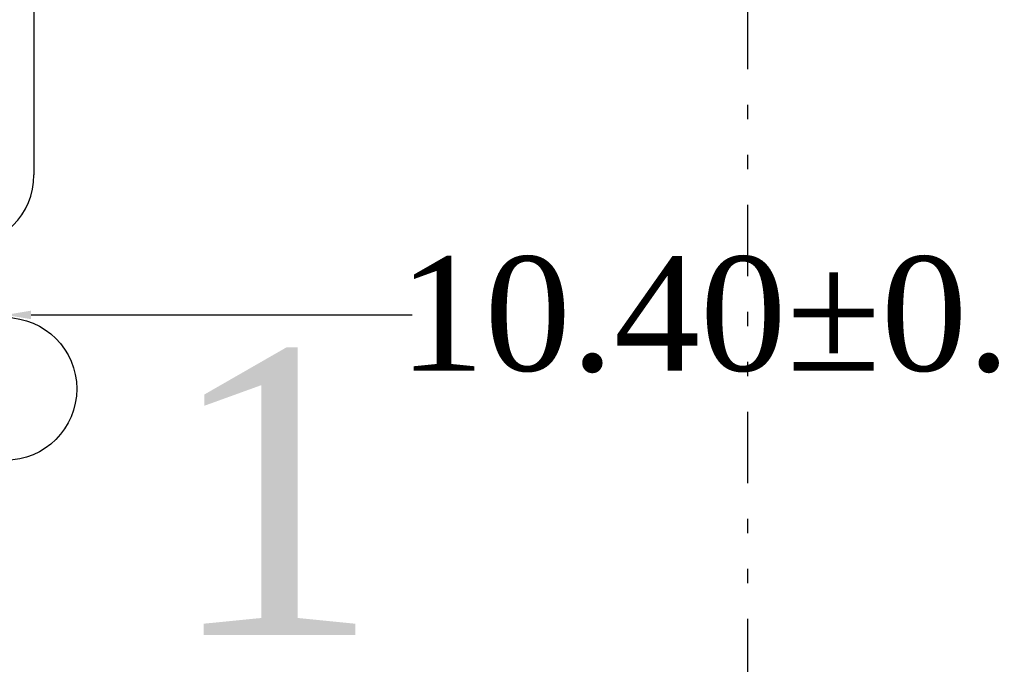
# Model space of a CAD drawing. Extents: x -334 to 152, y -2 to 1135.
# Tile 15 of 20: x -106.75 to -99.85, y 1090.29 to 1094.81. Entities that reach past the tile are written whole.
import ezdxf

# ---------------------------------------------------------------- set-up
doc = ezdxf.new("R2010")
doc.units = 0
doc.header["$MEASUREMENT"] = 0
doc.linetypes.add('DIVIDE', pattern=[1.25, 0.5, -0.25, 0, -0.25, 0, -0.25])
doc.layers.add('Frame', color=7, linetype='Continuous')
doc.styles.get("Standard").update_dxf_attribs({"font": 'times.ttf'})
doc.dimstyles.get("Standard").update_dxf_attribs({"dimtxt": 0.18, "dimasz": 0.18, "dimexe": 0.18, "dimexo": 0.0625, "dimgap": 0.09, "dimtad": 0, "dimtih": 1, "dimtoh": 1, "dimdec": 4, "dimzin": 0, "dimdsep": 46, "dimtxsty": 'Standard', "dimcen": 0.09, "dimadec": 0, "dimazin": 0, "dimtfac": 1, "dimtdec": 4, "dimtofl": 0, "dimtmove": 0, "dimatfit": 3, "dimfxl": 1, "dimtolj": 1, "dimtzin": 0, "dimarcsym": 0})

# ---------------------------------------------------------------- blocks, each defined once
blk = doc.blocks.new('*D55')
at = {"layer": 'Defpoints', "color": 0, "transparency": 16777216}
for p in [(-96.4466, 1092.7375), (-106.8466, 1092.2189), (-96.4466, 1092.2189)]:
    blk.add_point(p, dxfattribs=at)
at = {"layer": 'Frame', "color": 0, "lineweight": -2, "transparency": 16777216}
for p, q in [((-106.8466, 1092.2814), (-106.8466, 1092.9175)), ((-96.4466, 1092.2814), (-96.4466, 1092.9175)), ((-106.6666, 1092.7375), (-103.9967, 1092.7375)), ((-96.6266, 1092.7375), (-99.2966, 1092.7375))]:
    blk.add_line(p, q, dxfattribs=at)
at = {"layer": 'Frame', "color": 0, "transparency": 16777216}
for points in [[(-106.6666, 1092.7675), (-106.6666, 1092.7075), (-106.8466, 1092.7375)], [(-96.6266, 1092.7675), (-96.6266, 1092.7075), (-96.4466, 1092.7375)]]:
    blk.add_solid(points, dxfattribs=at)
at = {"layer": 'Frame', "color": 0, "transparency": 16777216, "insert": (-101.6466, 1092.7375), "char_height": 0.8, "attachment_point": 5}
blk.add_mtext('\\A1;10.40%%P0.1', dxfattribs=at)

msp = doc.modelspace()

# ---------------------------------------------------------------- linework, layer by layer
at = {"color": 1, "linetype": 'DIVIDE'}
msp.add_line((-101.64664, 1126.85887), (-101.64664, 1086.50462), dxfattribs=at)
at = {"color": 34}
msp.add_line((-106.64664, 1100.21887), (-106.64664, 1093.71887), dxfattribs=at)
msp.add_circle((-106.84664, 1092.21887), 0.5, dxfattribs=at)
msp.add_arc((-107.14664, 1093.71887), 0.5, 270, 0, dxfattribs=at)

# ---------------------------------------------------------------- texts
at = {"insert": (-105.72372, 1092.49472), "char_height": 2, "width": 2.634013, "attachment_point": 1}
msp.add_mtext('1', dxfattribs=at)

# ---------------------------------------------------------------- dimensions: what is measured, and where the dimension line sits
at = {"layer": 'Frame', "color": 0}
dim = msp.add_linear_dim(base=(-96.44664, 1092.73749), p1=(-106.84664, 1092.21887), p2=(-96.44664, 1092.21887), text='<>%%P0.1', dimstyle='Standard', override={"dimtxt": 0.8, "dimgap": 0.1, "dimdec": 2, "dimfxl": 0.45, "dimarcsym": 1}, dxfattribs=at)
dim.commit()
dim.dimension.update_dxf_attribs({"geometry": '*D55', "text_midpoint": (-101.64664, 1092.73749)})

doc.saveas('drawing.dxf')
